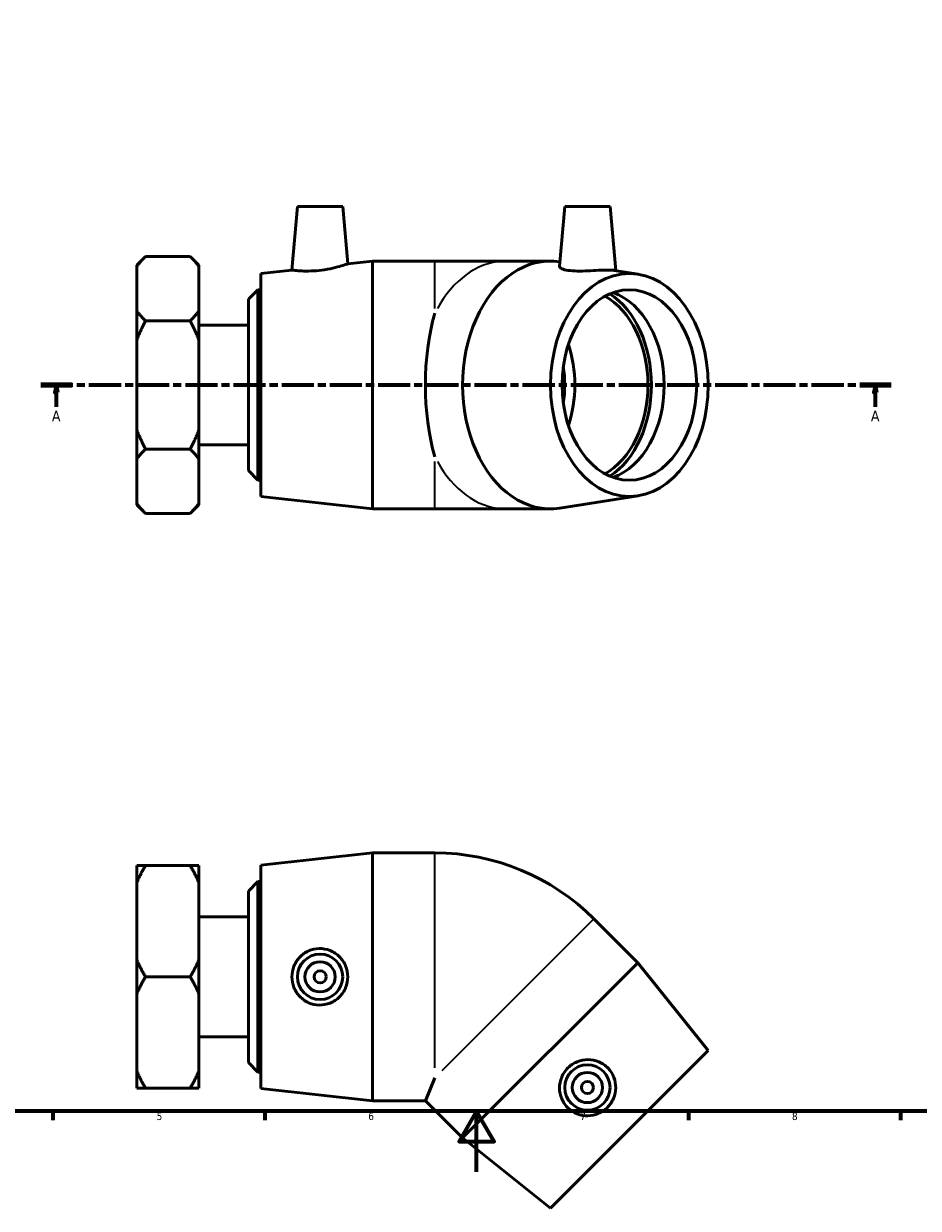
# Model space of a CAD drawing. Header units: millimetres. Extents: x 0 to 901, y -12 to 772.
# Tile 2 of 6: x 271 to 567, y -12 to 380. Entities that reach past the tile are written whole.
import ezdxf

# ---------------------------------------------------------------- set-up
doc = ezdxf.new("R2010")
doc.units = ezdxf.units.MM
doc.linetypes.add('CHAIN', pattern=[0.3543, 0.2362, -0.0295, 0.0591, -0.0295])
for name, color, linetype, lineweight in [('Border (ISO)', 7, 'Continuous', 70), ('Section Line (ISO)', 7, 'CHAIN', 70), ('Visible (ISO)', 7, 'Continuous', 50), ('Visible Narrow (ISO)', 7, 'Continuous', 35)]:
    doc.layers.add(name, color=color, linetype=linetype, lineweight=lineweight)
doc.styles.add('Label Text (ISO)', font='tahoma.ttf')
doc.styles.add('Note Text (ISO)', font='tahoma.ttf')

# ---------------------------------------------------------------- blocks, each defined once
blk = doc.blocks.new('Borders Default Border')
at = {"layer": 'Border (ISO)'}
for p, q in [((280.33, 20), (280.33, 17.1)), ((350.42, 20), (350.42, 17.1)), ((490.58, 20), (490.58, 17.1)), ((560.67, 20), (560.67, 17.1))]:
    blk.add_line(p, q, dxfattribs=at)
at = {"layer": 'Border (ISO)', "flags": 128}
for points in [[(20, 20), (20, 574), (821, 574), (821, 20), (20, 20)], [(420.5, 0), (420.5, 20), (414.73, 10), (426.27, 10), (420.5, 20)]]:
    blk.add_lwpolyline(points, dxfattribs=at)
at = {"layer": 'Border (ISO)', "color": 232, "true_color": 0xca0064, "char_height": 2.5, "attachment_point": 7, "style": 'Note Text (ISO)'}
for s, insert in [('5', (314.64, 17.05)), ('6', (384.66, 17.05)), ('7', (454.77, 17.1)), ('8', (524.81, 17.04))]:
    blk.add_mtext(s, dxfattribs=dict(at, insert=insert))
blk = doc.blocks.new('2dTransSection0')
at = {"layer": 'Section Line (ISO)', "linetype": 'CHAIN', "ltscale": 44.979492}
blk.add_line((276.33, 260.29), (557.59, 260.29), dxfattribs=at)
at = {"layer": 'Section Line (ISO)', "linetype": 'Continuous', "lineweight": 140}
for p, q in [((276.33, 260.29), (286.67, 260.29)), ((547.25, 260.29), (557.59, 260.29))]:
    blk.add_line(p, q, dxfattribs=at)
at = {"layer": 'Section Line (ISO)', "linetype": 'Continuous'}
for p, q in [((281.5, 260.29), (281, 257.79)), ((281.5, 257.79), (281.5, 260.29)), ((282, 257.79), (281.5, 260.29)), ((552.42, 260.29), (551.92, 257.79)), ((552.42, 257.79), (552.42, 260.29)), ((552.92, 257.79), (552.42, 260.29)), ((281, 257.79), (282, 257.79)), ((281.5, 253.1), (281.5, 257.79)), ((551.92, 257.79), (552.92, 257.79)), ((552.42, 253.1), (552.42, 257.79))]:
    blk.add_line(p, q, dxfattribs=at)
at = {"layer": 'Section Line (ISO)', "linetype": 'Continuous', "flags": 128}
for points in [[(282, 257.79), (281.5, 260.29), (281, 257.79), (282, 257.79)], [(552.92, 257.79), (552.42, 260.29), (551.92, 257.79), (552.92, 257.79)]]:
    blk.add_lwpolyline(points, dxfattribs=at)
at = {"layer": 'Section Line (ISO)'}
for points in [[(282, 257.79), (281.5, 260.29), (281, 257.79), (282, 257.79)], [(552.92, 257.79), (552.42, 260.29), (551.92, 257.79), (552.92, 257.79)]]:
    blk.add_solid(points, dxfattribs=at)
at = {"layer": 'Section Line (ISO)', "char_height": 3.5, "attachment_point": 7, "style": 'Label Text (ISO)'}
for insert in [(280.01, 248.29), (550.93, 248.29)]:
    blk.add_mtext('A', dxfattribs=dict(at, insert=insert))

msp = doc.modelspace()

# ---------------------------------------------------------------- linework, layer by layer
at = {"layer": 'Visible (ISO)'}
for p, q in [((361.217, 319.291), (359.384, 298.33)), ((361.217, 319.291), (376.217, 319.291)), ((376.217, 319.291), (377.872, 300.378)), ((449.646, 319.291), (447.918, 299.549)), ((449.646, 319.291), (464.646, 319.291)), ((464.646, 319.291), (466.497, 298.132)), ((308.105, 299.95), (310.938, 302.783)), ((325.773, 302.783), (310.938, 302.783)), ((328.605, 299.95), (325.773, 302.783)), ((308.105, 299.554), (308.105, 299.95)), ((308.105, 284.766), (308.105, 299.554)), ((328.605, 299.95), (328.605, 299.554)), ((328.605, 299.554), (328.605, 284.766)), ((349.105, 297.191), (359.384, 298.33)), ((377.872, 300.378), (386.105, 301.291)), ((386.105, 219.291), (386.105, 301.291)), ((386.105, 301.291), (406.675, 301.291)), ((430.305, 301.291), (406.675, 301.291)), ((444.85, 301.291), (430.305, 301.291)), ((473.905, 296.964), (466.028, 298.206)), ((349.105, 223.391), (349.105, 297.191)), ((345.005, 288.641), (348.155, 291.791)), ((348.155, 291.791), (348.155, 228.791)), ((348.155, 291.791), (349.105, 291.791)), ((345.005, 231.941), (345.005, 288.641)), ((308.105, 275.078), (308.105, 284.766)), ((328.605, 284.766), (328.605, 275.078)), ((310.938, 281.537), (325.773, 281.537)), ((328.605, 280.12), (345.005, 280.12)), ((308.105, 245.503), (308.105, 275.078)), ((328.605, 275.078), (328.605, 245.503)), ((308.105, 235.816), (308.105, 245.503)), ((328.605, 245.503), (328.605, 235.816)), ((328.605, 240.461), (345.005, 240.461)), ((308.105, 221.028), (308.105, 235.816)), ((310.938, 239.045), (325.773, 239.045)), ((328.605, 235.816), (328.605, 221.028)), ((345.005, 231.941), (348.155, 228.791)), ((348.155, 228.791), (349.105, 228.791)), ((473.905, 223.618), (448.063, 219.543)), ((308.105, 220.632), (308.105, 221.028)), ((308.105, 220.632), (310.938, 217.799)), ((328.605, 220.632), (325.773, 217.799)), ((328.605, 221.028), (328.605, 220.632)), ((349.105, 223.391), (386.105, 219.291)), ((325.773, 217.799), (310.938, 217.799)), ((386.105, 219.291), (406.675, 219.291)), ((406.675, 219.291), (430.305, 219.291)), ((444.85, 219.291), (430.305, 219.291)), ((349.105, 101.381), (386.105, 105.481)), ((386.105, 23.481), (386.105, 105.481)), ((386.105, 105.481), (406.675, 105.481)), ((308.105, 95.687), (308.105, 101.28)), ((325.773, 101.28), (310.938, 101.28)), ((328.605, 101.28), (328.605, 95.687)), ((349.105, 27.581), (349.105, 101.381)), ((308.105, 70.074), (308.105, 95.687)), ((328.605, 95.687), (328.605, 70.074)), ((345.005, 92.831), (348.155, 95.981)), ((348.155, 95.981), (348.155, 32.981)), ((348.155, 95.981), (349.105, 95.981)), ((345.005, 36.131), (345.005, 92.831)), ((328.605, 84.31), (345.005, 84.31)), ((473.842, 69.139), (459.296, 83.684)), ((308.105, 58.887), (308.105, 70.074)), ((328.605, 70.074), (328.605, 58.887)), ((473.842, 69.139), (415.859, 11.156)), ((497.105, 40.077), (473.842, 69.139)), ((325.773, 64.481), (310.938, 64.481)), ((308.105, 33.275), (308.105, 58.887)), ((328.605, 58.887), (328.605, 33.275)), ((328.605, 44.651), (345.005, 44.651)), ((497.105, 40.077), (444.921, -12.108)), ((345.005, 36.131), (348.155, 32.981)), ((308.105, 27.681), (308.105, 33.275)), ((328.605, 33.275), (328.605, 27.681)), ((348.155, 32.981), (349.105, 32.981)), ((310.938, 27.681), (325.773, 27.681)), ((349.105, 27.581), (386.105, 23.481)), ((406.675, 31.063), (403.535, 23.481)), ((386.105, 23.481), (403.535, 23.481)), ((415.859, 11.156), (403.535, 23.481)), ((444.921, -12.108), (415.859, 11.156))]:
    msp.add_line(p, q, dxfattribs=at)
for centre, radius in [((368.717, 64.481), 7.5), ((368.717, 64.481), 5), ((368.717, 64.481), 2), ((457.146, 27.852), 7.5), ((457.146, 27.852), 5), ((457.146, 27.852), 2)]:
    msp.add_circle(centre, radius, dxfattribs=at)
msp.add_arc((406.675, 31.063), 74.417, 45, 90, dxfattribs=at)
for centre, major_axis, ratio, start_param, end_param in [((444.85, 260.291), (0, -41), 0.7071068, 3.0310403, 6.3942242), ((454.891, 260.291), (0, -33.115), 0.7071068, 0.4261568, 2.7154358), ((460.265, 260.291), (0, 31.5), 0.7071068, 3.3852668, 6.0395112), ((454.891, 260.291), (0, 31.5), 0.7071068, 3.511903, 5.912875), ((420.517, 260.291), (0, -41), 0.4142136, 4.09442, 5.3303579), ((430.708, 260.291), (0, -31.5), 0.7071068, 1.1308204, 2.0107723), ((430.708, 260.291), (0, 26.775), 0.7071068, 4.4848158, 4.9399621)]:
    msp.add_ellipse(centre, major_axis=major_axis, ratio=ratio, start_param=start_param, end_param=end_param, dxfattribs=at)
for major_axis in [(0, -36.9), (0, -31.5)]:
    msp.add_ellipse((471.013, 260.291), major_axis=major_axis, ratio=0.7071068, dxfattribs=at)
for points in [[(308.105, 299.554), (309.268, 301.113), (310.938, 302.783)], [(325.773, 302.783), (327.443, 301.113), (328.605, 299.554)], [(310.938, 281.537), (309.268, 283.207), (308.105, 284.766)], [(328.605, 284.766), (327.443, 283.207), (325.773, 281.537)], [(308.105, 275.078), (309.268, 278.196), (310.938, 281.537)], [(325.773, 281.537), (327.443, 278.196), (328.605, 275.078)], [(310.938, 239.045), (309.268, 242.385), (308.105, 245.503)], [(328.605, 245.503), (327.443, 242.385), (325.773, 239.045)], [(308.105, 235.816), (309.268, 237.375), (310.938, 239.045)], [(325.773, 239.045), (327.443, 237.375), (328.605, 235.816)], [(310.938, 217.799), (309.268, 219.469), (308.105, 221.028)], [(328.605, 221.028), (327.443, 219.469), (325.773, 217.799)], [(310.938, 101.28), (309.268, 101.28), (308.105, 101.28)], [(308.105, 95.687), (309.268, 98.387), (310.938, 101.28)], [(328.605, 101.28), (327.443, 101.28), (325.773, 101.28)], [(325.773, 101.28), (327.443, 98.387), (328.605, 95.687)], [(310.938, 64.481), (309.268, 67.374), (308.105, 70.074)], [(328.605, 70.074), (327.443, 67.374), (325.773, 64.481)], [(308.105, 58.887), (309.268, 61.588), (310.938, 64.481)], [(325.773, 64.481), (327.443, 61.588), (328.605, 58.887)], [(310.938, 27.681), (309.268, 30.574), (308.105, 33.275)], [(328.605, 33.275), (327.443, 30.574), (325.773, 27.681)], [(308.105, 27.681), (309.268, 27.681), (310.938, 27.681)], [(325.773, 27.681), (327.443, 27.681), (328.605, 27.681)]]:
    msp.add_rational_spline(points, [1, 1.00310458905, 1], degree=2, dxfattribs=at)
for points, knots in [([(368.382, 298.193), (367.244, 298.071), (366.032, 297.998), (363.81, 297.969), (362.8, 298.009), (361.208, 298.115), (360.519, 298.188), (359.607, 298.297), (359.384, 298.33), (359.384, 298.33)], [0, 0, 0, 0, 0.3434429, 0.3434429, 0.6868857, 0.6868857, 1.0323622, 1.0323622, 1.3778386, 1.3778386, 1.3778386, 1.3778386]), ([(377.872, 300.378), (377.872, 300.378), (377.633, 300.294), (376.673, 299.977), (375.952, 299.748), (374.283, 299.278), (373.216, 299.005), (370.869, 298.526), (369.589, 298.323), (368.382, 298.193)], [4.1989444, 4.1989444, 4.1989444, 4.1989444, 4.5561954, 4.5561954, 4.9134464, 4.9134464, 5.277829, 5.277829, 5.6422115, 5.6422115, 5.6422115, 5.6422115]), ([(466.027, 298.206), (465.945, 298.218), (465.854, 298.231), (465.271, 298.297), (464.56, 298.33), (462.931, 298.33), (461.904, 298.297), (459.653, 298.188), (458.43, 298.115), (456.137, 298.009), (454.91, 297.969), (452.644, 297.998), (451.604, 298.071), (449.902, 298.323), (449.152, 298.526), (448.16, 299.005), (447.918, 299.278), (447.917, 299.527), (447.917, 299.538), (447.918, 299.549)], [0.958886, 0.958886, 0.958886, 0.958886, 1.0323622, 1.0323622, 1.3778386, 1.3778386, 1.7233151, 1.7233151, 2.0687916, 2.0687916, 2.4122344, 2.4122344, 2.7556773, 2.7556773, 3.1200598, 3.1200598, 3.4844424, 3.4844424, 3.5012878, 3.5012878, 3.5012878, 3.5012878]), ([(368.382, 55.141), (367.244, 55.171), (366.032, 55.429), (363.81, 56.412), (362.8, 57.136), (361.208, 58.788), (360.519, 59.829), (359.607, 62.099), (359.384, 63.329), (359.384, 65.632), (359.607, 66.862), (360.519, 69.132), (361.208, 70.173), (362.8, 71.825), (363.81, 72.549), (366.032, 73.532), (367.244, 73.79), (369.589, 73.852), (370.869, 73.633), (373.216, 72.689), (374.283, 71.965), (375.952, 70.298), (376.673, 69.249), (377.633, 66.936), (377.872, 65.671), (377.872, 63.29), (377.633, 62.026), (376.673, 59.713), (375.952, 58.663), (374.283, 56.996), (373.216, 56.272), (370.869, 55.328), (369.589, 55.109), (368.382, 55.141)], [0, 0, 0, 0, 0.3434429, 0.3434429, 0.6868857, 0.6868857, 1.0323622, 1.0323622, 1.3778386, 1.3778386, 1.7233151, 1.7233151, 2.0687916, 2.0687916, 2.4122344, 2.4122344, 2.7556773, 2.7556773, 3.1200598, 3.1200598, 3.4844424, 3.4844424, 3.8416934, 3.8416934, 4.1989444, 4.1989444, 4.5561954, 4.5561954, 4.9134464, 4.9134464, 5.277829, 5.277829, 5.6422115, 5.6422115, 5.6422115, 5.6422115]), ([(463.987, 34.219), (464.77, 33.393), (465.445, 32.354), (466.321, 30.088), (466.523, 28.861), (466.481, 26.568), (466.232, 25.345), (465.271, 23.094), (464.56, 22.067), (462.931, 20.438), (461.904, 19.726), (459.653, 18.766), (458.43, 18.517), (456.137, 18.475), (454.91, 18.677), (452.644, 19.553), (451.604, 20.228), (449.902, 21.842), (449.152, 22.902), (448.16, 25.229), (447.918, 26.495), (447.916, 28.855), (448.149, 30.106), (449.105, 32.421), (449.83, 33.484), (451.514, 35.168), (452.577, 35.892), (454.892, 36.849), (456.143, 37.082), (458.502, 37.08), (459.769, 36.838), (462.096, 35.846), (463.156, 35.096), (463.987, 34.219)], [0, 0, 0, 0, 0.3434429, 0.3434429, 0.6868857, 0.6868857, 1.0323622, 1.0323622, 1.3778386, 1.3778386, 1.7233151, 1.7233151, 2.0687916, 2.0687916, 2.4122344, 2.4122344, 2.7556773, 2.7556773, 3.1200598, 3.1200598, 3.4844424, 3.4844424, 3.8416934, 3.8416934, 4.1989444, 4.1989444, 4.5561954, 4.5561954, 4.9134464, 4.9134464, 5.277829, 5.277829, 5.6422115, 5.6422115, 5.6422115, 5.6422115])]:
    msp.add_open_spline(points, degree=3, knots=knots, dxfattribs=at)
at = {"layer": 'Visible Narrow (ISO)'}
for p, q in [((406.675, 285.61), (406.675, 301.244)), ((406.675, 219.337), (406.675, 234.972)), ((406.675, 34.318), (406.675, 105.155)), ((459.066, 83.454), (408.977, 33.365))]:
    msp.add_line(p, q, dxfattribs=at)
for major_axis, start_param, end_param in [((0, 41), 0.0476414, 0.905186), ((0, -26.775), 1.4187003, 1.7228923), ((0, -41), 5.3779993, 6.2355439)]:
    msp.add_ellipse((430.305, 260.291), major_axis=major_axis, ratio=0.7071068, start_param=start_param, end_param=end_param, dxfattribs=at)

# ---------------------------------------------------------------- block references
msp.add_blockref('Borders Default Border', (0, 0))
at = {"layer": 'Section Line (ISO)'}
msp.add_blockref('2dTransSection0', (0, 0), dxfattribs=at)

doc.saveas('drawing.dxf')
